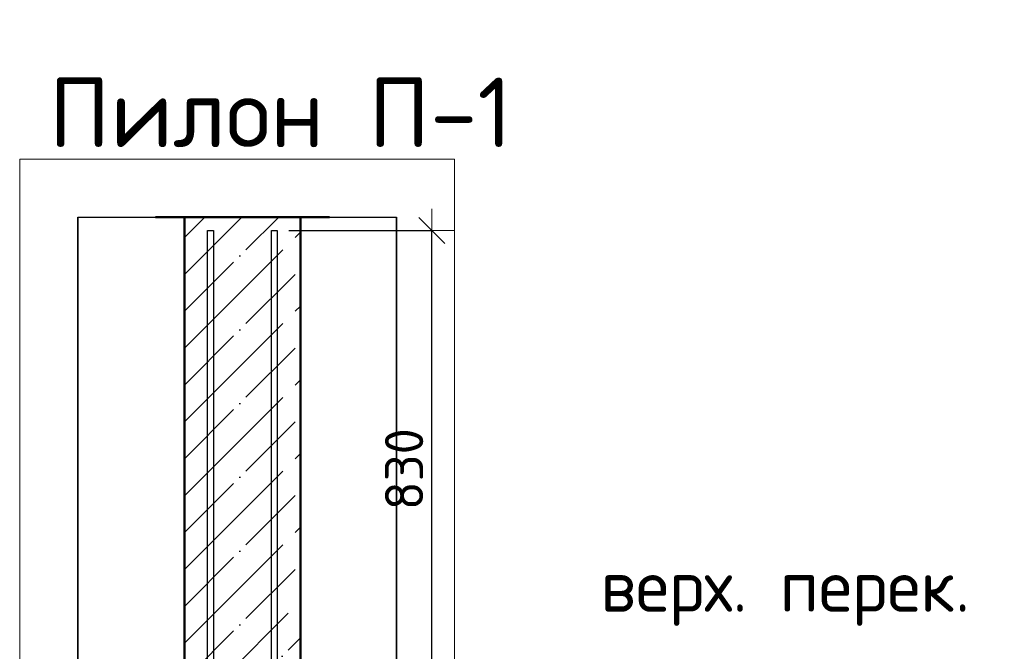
# Model space of a CAD drawing. Header units: millimetres. Extents: x 9402 to 69898, y -2829 to 22870.
# Tile 19 of 69: x 16371 to 18069, y 10197 to 11286. Entities that reach past the tile are written whole.
import ezdxf

# ---------------------------------------------------------------- set-up
doc = ezdxf.new("R2010")
doc.units = ezdxf.units.MM
doc.header["$PDMODE"] = 65
doc.linetypes.add('______11', pattern=[150, 120, -15, 0, -15])
doc.linetypes.add('______5', pattern=[330, 240, -30, 30, -30])
for name, color, linetype, lineweight in [('Standard', 7, 'Continuous', 25), ('Арм.стержн. вертикальными 1', 22, 'Continuous', 35), ('Высотная отметки_ общее', 7, 'Continuous', 13), ('Размерная линия_ общее', 7, 'Continuous', 13)]:
    doc.layers.add(name, color=color, linetype=linetype, lineweight=lineweight)
doc.styles.add('ISOCPEUR', font='ISOCPEUR')
doc.dimstyles.new('DIMSTYLE_5', dxfattribs={"dimtxt": 66, "dimasz": 75, "dimexe": 0, "dimexo": 0, "dimgap": 33, "dimtad": 2, "dimdec": 0, "dimrnd": 5, "dimzin": 12, "dimdsep": 46, "dimtxsty": 'ISOCPEUR', "dimblk1": 'ALL_ML_STRICH', "dimblk2": 'ALL_ML_STRICH', "dimsah": 1, "dimcen": 0, "dimclrd": 7, "dimclre": 256, "dimclrt": 7, "dimadec": 0, "dimazin": 0, "dimtfac": 1, "dimtdec": 0, "dimtix": 1, "dimtmove": 2, "dimatfit": 3, "dimfxl": 0, "dimtzin": 0, "dimlwd": 0, "dimlwe": -3, "dimarcsym": 0})

# ---------------------------------------------------------------- blocks, each defined once
blk = doc.blocks.new('ALL_ML_STRICH')
at = {"color": 0, "linetype": 'ByBlock', "lineweight": -2}
for p, q in [((0, -0.5), (0, 0.5)), ((-0.3, -0.3), (0.3, 0.3)), ((-1, 0), (0.5, 0))]:
    blk.add_line(p, q, dxfattribs=at)
blk = doc.blocks.new('*D10')
at = {"layer": 'DEFPOINTS', "color": 7, "linetype": 'Continuous', "lineweight": 13, "transparency": 33554687}
for p in [(16814.7, 10922.6), (16854.7, 10092.6), (17081.6, 10092.6)]:
    blk.add_point(p, dxfattribs=at)
at = {"layer": 'Размерная линия_ общее', "color": 253, "linetype": 'Continuous', "lineweight": -2, "true_color": 0xa0a0a0, "transparency": 33554687}
for p, q in [((16834.7, 10922.6), (17081.6, 10922.6)), ((16874.7, 10092.6), (17081.6, 10092.6))]:
    blk.add_line(p, q, dxfattribs=at)
at = {"layer": 'Размерная линия_ общее', "color": 7, "linetype": 'Continuous', "lineweight": -2, "transparency": 33554687}
blk.add_line((17081.6, 10092.6), (17081.6, 10922.6), dxfattribs=at)
at = {"layer": 'Размерная линия_ общее', "color": 7, "linetype": 'Continuous', "lineweight": 13, "transparency": 33554687, "xscale": 75, "yscale": 75, "zscale": 75}
for p, rotation in [((17081.6, 10922.6), 90), ((17081.6, 10092.6), 270)]:
    blk.add_blockref('ALL_ML_STRICH', p, dxfattribs=dict(at, rotation=rotation))
at = {"layer": 'Размерная линия_ общее', "color": 7, "linetype": 'Continuous', "lineweight": 13, "transparency": 33554687, "insert": (17033.6, 10510.9), "char_height": 66, "width": 198, "attachment_point": 5, "rotation": 90, "style": 'ISOCPEUR'}
blk.add_mtext('\\A1;{830}', dxfattribs=at)
blk = doc.blocks.new('COMPLEX_ELEVATIONDIM_2')
at = {"layer": 'Высотная отметки_ общее', "color": 7, "linetype": 'Continuous', "lineweight": 13, "transparency": 33554687, "insert": (17372.2, 10240.5), "char_height": 90, "width": 718.298, "attachment_point": 7, "style": 'ISOCPEUR'}
blk.add_mtext('\\W0.97;верх. перек.', dxfattribs=at)

msp = doc.modelspace()

# ---------------------------------------------------------------- linework, layer by layer
at = {"color": 52, "linetype": 'Continuous', "lineweight": -3, "transparency": 33554687}
for p, q in [((16470.7, 10945.9), (17020.7, 10945.9)), ((16470.7, 10945.9), (17020.7, 10945.9)), ((16470.7, 10945.9), (16470.7, 6462.4)), ((16470.7, 6462.4), (16470.7, 10945.9)), ((17020.7, 10945.9), (17020.7, 6462.4)), ((17020.7, 6462.4), (17020.7, 10945.9))]:
    msp.add_line(p, q, dxfattribs=at)
at = {"color": 7, "linetype": 'Continuous', "lineweight": 50, "transparency": 33554687}
for p, q in [((16904.7, 10945.9), (16604.7, 10945.9)), ((16654.7, 10945.9), (16654.7, 10092.6)), ((16854.7, 10092.6), (16854.7, 10945.9))]:
    msp.add_line(p, q, dxfattribs=at)
at = {"color": 7, "linetype": '______11', "lineweight": -3, "transparency": 33554687}
for p, q in [((16654.7, 10783.3), (16817.3, 10945.9)), ((16654.7, 10910.6), (16690, 10945.9)), ((16654.7, 10656), (16854.7, 10856)), ((16654.7, 10528.8), (16854.7, 10728.8)), ((16654.7, 10401.5), (16854.7, 10601.5)), ((16654.7, 10274.2), (16854.7, 10474.2)), ((16654.7, 10146.9), (16854.7, 10346.9)), ((16727.6, 10092.6), (16854.7, 10219.7))]:
    msp.add_line(p, q, dxfattribs=at)
at = {"color": 7, "linetype": '______5', "lineweight": -3, "transparency": 33554687}
for p, q in [((16654.7, 10847), (16753.6, 10945.9)), ((16654.7, 10719.7), (16854.7, 10919.7)), ((16654.7, 10592.4), (16854.7, 10792.4)), ((16654.7, 10465.1), (16854.7, 10665.1)), ((16654.7, 10337.9), (16854.7, 10537.9)), ((16654.7, 10210.6), (16854.7, 10410.6)), ((16664, 10092.6), (16854.7, 10283.3))]:
    msp.add_line(p, q, dxfattribs=at)
at = {"layer": 'Standard', "color": 7, "linetype": 'Continuous', "lineweight": 13, "transparency": 33554687}
msp.add_lwpolyline([(16370.7, 6362.4), (17120.7, 6362.4), (17120.7, 11045.9), (16370.7, 11045.9), (16370.7, 6362.4)], dxfattribs=at)
at = {"layer": 'Арм.стержн. вертикальными 1', "color": 4, "linetype": 'Continuous', "lineweight": 25, "transparency": 33554687}
for points in [[(16694.7, 6792.6), (16694.7, 10922.6), (16704.7, 10922.6), (16704.7, 6792.6), (16694.7, 6792.6)], [(16694.7, 6792.6), (16694.7, 10922.6), (16704.7, 10922.6), (16704.7, 6792.6), (16694.7, 6792.6)], [(16804.7, 6792.6), (16804.7, 10922.6), (16814.7, 10922.6), (16814.7, 6792.6), (16804.7, 6792.6)], [(16804.7, 6792.6), (16804.7, 10922.6), (16814.7, 10922.6), (16814.7, 6792.6), (16804.7, 6792.6)]]:
    msp.add_lwpolyline(points, dxfattribs=at)

# ---------------------------------------------------------------- block references
at = {"layer": 'Высотная отметки_ общее', "color": 7, "linetype": 'Continuous', "lineweight": 13, "transparency": 33554687}
msp.add_blockref('COMPLEX_ELEVATIONDIM_2', (0, 0), dxfattribs=at)

# ---------------------------------------------------------------- texts
at = {"layer": 'Standard', "color": 7, "linetype": 'Continuous', "lineweight": 13, "transparency": 33554687, "insert": (16420.8, 11126.5), "char_height": 120, "width": 800.364, "attachment_point": 4, "style": 'ISOCPEUR'}
msp.add_mtext('\\A1;{\\fISOCPEUR|i0|b0;\\H120.000000;\\W1.000000;\\C7;Пилон П-1}\\P', dxfattribs=at)

# ---------------------------------------------------------------- dimensions: what is measured, and where the dimension line sits
at = {"layer": 'Размерная линия_ общее', "color": 7, "linetype": 'Continuous', "lineweight": 13, "transparency": 33554687}
dim = msp.add_linear_dim(base=(17081.6, 10922.6), p1=(16874.7, 10092.6), p2=(16834.7, 10922.6), angle=90, dimstyle='DIMSTYLE_5', override={"dimpost": '<>', "dimclrd": 7, "dimclre": 253, "dimclrt": 7, "dimlwd": 0, "dimlwe": 65533}, dxfattribs=at)
dim.commit()
dim.dimension.update_dxf_attribs({"geometry": '*D10', "text_midpoint": (17033.6, 10510.9), "dimtype": 160})

doc.saveas('drawing.dxf')
